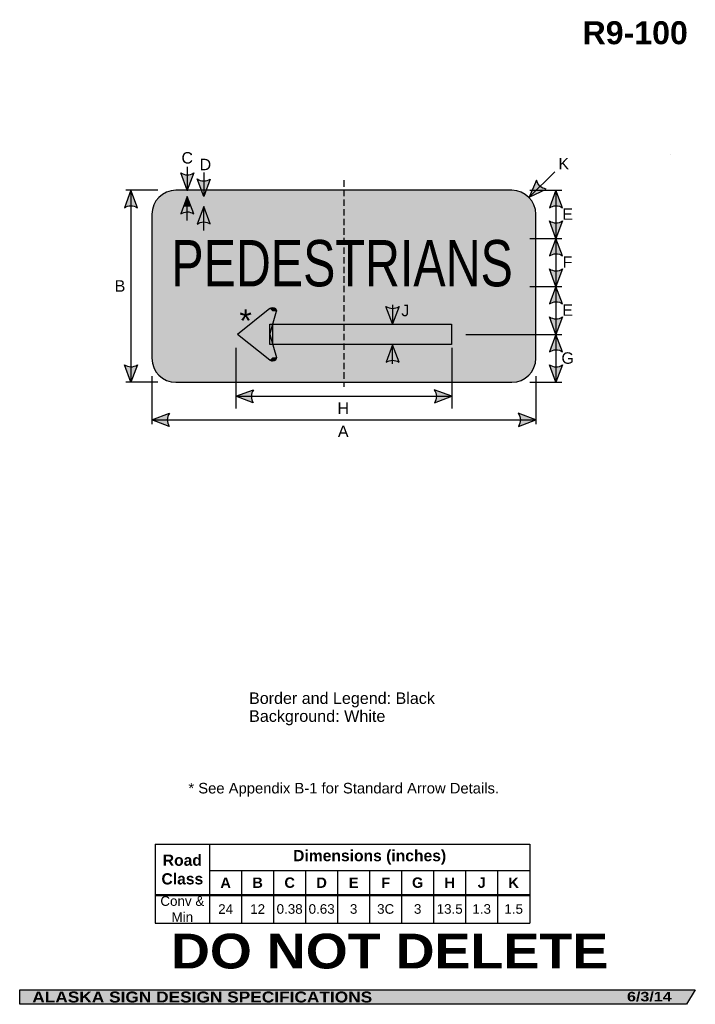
# Model space of a CAD drawing. Header units: feet. Extents: x 3.7 to 45.9, y 0.2 to 61.7.
import ezdxf
from ezdxf.enums import TextEntityAlignment as Align

# ---------------------------------------------------------------- set-up
doc = ezdxf.new("R2010")
doc.units = ezdxf.units.FT
doc.header["$MEASUREMENT"] = 0
doc.linetypes.add('DASHED2', pattern=[0.375, 0.25, -0.125])
doc.layers.add('Sign', color=7, linetype='Continuous')
doc.styles.add('ARIAL', font='arial.ttf')
doc.styles.add('ARIAL B', font='arialbd.ttf')
doc.styles.add('ARIAL BLACK B', font='ariblk.ttf')
doc.styles.add('ARIAL BLACK BI', font='ariblk.ttf')
doc.styles.add('FHWA SERIES C2000EX', font='txt')

# ---------------------------------------------------------------- blocks, each defined once
blk = doc.blocks.new('*T2')
at = {"color": 0, "linetype": 'ByBlock', "lineweight": -2, "transparency": 16777216}
for p, q in [((0, 0), (23.41136857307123, 0)), ((0, 0), (0, -4.931109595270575)), ((3.411368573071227, 0), (3.411368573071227, -4.931109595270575)), ((23.41136857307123, 0), (23.41136857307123, -4.931109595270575)), ((3.411368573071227, -1.640272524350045), (23.41136857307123, -1.640272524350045)), ((5.411368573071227, -1.640272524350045), (5.411368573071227, -4.931109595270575)), ((7.411368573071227, -1.640272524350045), (7.411368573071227, -4.931109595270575)), ((9.411368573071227, -1.640272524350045), (9.411368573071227, -4.931109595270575)), ((11.41136857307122, -1.640272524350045), (11.41136857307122, -4.931109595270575)), ((13.41136857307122, -1.640272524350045), (13.41136857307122, -4.931109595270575)), ((15.41136857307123, -1.640272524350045), (15.41136857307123, -4.931109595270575)), ((17.41136857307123, -1.640272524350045), (17.41136857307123, -4.931109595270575)), ((19.41136857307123, -1.640272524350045), (19.41136857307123, -4.931109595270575)), ((21.41136857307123, -1.640272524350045), (21.41136857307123, -4.931109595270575)), ((0, -3.176730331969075), (23.41136857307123, -3.176730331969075)), ((0, -4.931109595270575), (23.41136857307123, -4.931109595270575))]:
    blk.add_line(p, q, dxfattribs=at)
at = {"color": 18, "transparency": 16777216, "attachment_point": 5}
for s, insert, char_height, width, style in [('Road Class', (1.705684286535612, -1.588365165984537), 0.7, 3.291368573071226, 'ARIAL B'), ('Dimensions (inches)', (13.41136857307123, -0.8201362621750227), 0.7, 19.88, 'ARIAL B'), ('A', (4.411368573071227, -2.408501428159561), 0.65, 1.879999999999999, 'ARIAL B'), ('B', (6.411368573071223, -2.408501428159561), 0.65, 1.879999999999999, 'ARIAL B'), ('C', (8.411368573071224, -2.408501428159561), 0.65, 1.879999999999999, 'ARIAL B'), ('D', (10.41136857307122, -2.408501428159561), 0.65, 1.879999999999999, 'ARIAL B'), ('E', (12.41136857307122, -2.408501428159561), 0.65, 1.879999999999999, 'ARIAL B'), ('F', (14.41136857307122, -2.408501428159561), 0.65, 1.879999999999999, 'ARIAL B'), ('G', (16.41136857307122, -2.408501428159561), 0.65, 1.879999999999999, 'ARIAL B'), ('H', (18.41136857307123, -2.408501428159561), 0.65, 1.879999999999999, 'ARIAL B'), ('J', (20.41136857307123, -2.408501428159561), 0.65, 1.879999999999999, 'ARIAL B'), ('K', (22.41136857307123, -2.408501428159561), 0.65, 1.879999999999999, 'ARIAL B'), ('Conv & Min', (1.705684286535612, -4.053919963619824), 0.6, 3.291368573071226, 'ARIAL'), ('24', (4.411368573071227, -4.053919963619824), 0.6, 1.879999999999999, 'ARIAL'), ('12', (6.411368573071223, -4.053919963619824), 0.6, 1.879999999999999, 'ARIAL'), ('0.38', (8.411368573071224, -4.053919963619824), 0.6, 1.879999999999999, 'ARIAL'), ('0.63', (10.41136857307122, -4.053919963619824), 0.6, 1.879999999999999, 'ARIAL'), ('3', (12.41136857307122, -4.053919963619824), 0.6, 1.879999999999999, 'ARIAL'), ('3C', (14.41136857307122, -4.053919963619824), 0.6, 1.879999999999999, 'ARIAL'), ('3', (16.41136857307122, -4.053919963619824), 0.6, 1.879999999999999, 'ARIAL'), ('13.5', (18.41136857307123, -4.053919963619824), 0.6, 1.879999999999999, 'ARIAL'), ('1.3', (20.41136857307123, -4.053919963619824), 0.6, 1.879999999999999, 'ARIAL'), ('1.5', (22.41136857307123, -4.053919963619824), 0.6, 1.879999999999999, 'ARIAL')]:
    blk.add_mtext(s, dxfattribs=dict(at, insert=insert, char_height=char_height, width=width, style=style))

msp = doc.modelspace()

# ---------------------------------------------------------------- hatches: boundary and pattern name
h = msp.add_hatch(color=256)
h.dxf.hatch_style = 1
edge = h.paths.add_edge_path()
edge.add_line((14.57833985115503, 52.1305987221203), (14.16796225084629, 51.04166665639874))
edge.add_line((14.16796225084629, 51.04166665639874), (13.76041910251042, 52.13981463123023))
edge.add_arc((14.17616199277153, 52.73716145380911), 0.7277811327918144, 235.162761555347, 303.5461345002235)
h = msp.add_hatch(color=256)
h.dxf.hatch_style = 1
edge = h.paths.add_edge_path()
edge.add_line((15.60894530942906, 51.74779271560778), (15.19856770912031, 50.65886064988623))
edge.add_line((15.19856770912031, 50.65886064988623), (14.79102456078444, 51.75700862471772))
edge.add_arc((15.20676745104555, 52.3543554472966), 0.7277811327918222, 235.1627615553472, 303.5461345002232)
h = msp.add_hatch(color=256)
h.dxf.hatch_style = 1
edge = h.paths.add_edge_path()
edge.add_line((35.99822630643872, 51.67687283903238), (35.54769528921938, 50.60393079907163))
edge.add_line((35.54769528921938, 50.60393079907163), (36.59857528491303, 51.12130071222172))
edge.add_arc((36.70727817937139, 51.84091801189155), 0.7277811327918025, 193.0266678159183, 261.41004076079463, ccw=False)
h = msp.add_hatch(color=256)
h.dxf.hatch_style = 1
edge = h.paths.add_edge_path()
edge.add_line((11.05881510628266, 49.95534523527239), (10.6484375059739, 51.04427730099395))
edge.add_line((10.6484375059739, 51.04427730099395), (10.24089435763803, 49.94612932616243))
edge.add_arc((10.65663724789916, 49.34878250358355), 0.7277811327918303, 56.45386549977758, 124.8372384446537, ccw=False)
h = msp.add_hatch(color=256)
h.dxf.hatch_style = 1
edge = h.paths.add_edge_path()
edge.add_line((14.57835285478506, 49.57273382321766), (14.1679752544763, 50.66166588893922))
edge.add_line((14.1679752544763, 50.66166588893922), (13.76043210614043, 49.56351791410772))
edge.add_arc((14.17617499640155, 48.96617109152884), 0.7277811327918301, 56.45386549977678, 124.83723844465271, ccw=False)
h = msp.add_hatch(color=256)
h.dxf.hatch_style = 1
edge = h.paths.add_edge_path()
edge.add_line((37.62235293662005, 49.95273459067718), (37.2119753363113, 51.04166665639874))
edge.add_line((37.2119753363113, 51.04166665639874), (36.80443218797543, 49.94351868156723))
edge.add_arc((37.22017507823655, 49.34617185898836), 0.7277811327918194, 56.45386549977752, 124.83723844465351, ccw=False)
h = msp.add_hatch(color=256)
h.dxf.hatch_style = 1
edge = h.paths.add_edge_path()
edge.add_line((15.6089583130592, 48.94232799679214), (15.19858071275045, 50.0312600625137))
edge.add_line((15.19858071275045, 50.0312600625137), (14.79103756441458, 48.93311208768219))
edge.add_arc((15.2067804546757, 48.33576526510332), 0.7277811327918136, 56.45386549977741, 124.83723844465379, ccw=False)
h = msp.add_hatch(color=256)
h.dxf.hatch_style = 1
edge = h.paths.add_edge_path()
edge.add_line((37.62235293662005, 49.1286518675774), (37.2119753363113, 48.03971980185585))
edge.add_line((37.2119753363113, 48.03971980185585), (36.80443218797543, 49.13786777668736))
edge.add_arc((37.22017507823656, 49.73521459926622), 0.7277811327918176, 235.1627615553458, 303.546134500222)
h = msp.add_hatch(color=256)
h.dxf.hatch_style = 1
edge = h.paths.add_edge_path()
edge.add_line((37.62235293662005, 46.95078773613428), (37.2119753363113, 48.03971980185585))
edge.add_line((37.2119753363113, 48.03971980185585), (36.80443218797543, 46.94157182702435))
edge.add_arc((37.22017507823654, 46.34422500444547), 0.7277811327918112, 56.453865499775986, 124.8372384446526, ccw=False)
h = msp.add_hatch(color=256)
h.dxf.hatch_style = 1
edge = h.paths.add_edge_path()
edge.add_line((37.62235293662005, 46.12897739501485), (37.2119753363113, 45.0400453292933))
edge.add_line((37.2119753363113, 45.0400453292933), (36.80443218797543, 46.13819330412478))
edge.add_arc((37.22017507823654, 46.73554012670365), 0.7277811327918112, 235.1627615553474, 303.546134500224)
h = msp.add_hatch(color=256)
h.dxf.hatch_style = 1
edge = h.paths.add_edge_path()
edge.add_line((37.62235293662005, 43.95111326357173), (37.2119753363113, 45.0400453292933))
edge.add_line((37.2119753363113, 45.0400453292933), (36.80443218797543, 43.94189735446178))
edge.add_arc((37.22017507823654, 43.34455053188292), 0.7277811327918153, 56.453865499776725, 124.837238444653, ccw=False)
h = msp.add_hatch(color=256)
h.dxf.hatch_style = 1
edge = h.paths.add_edge_path()
edge.add_line((27.40881128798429, 43.78021258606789), (26.99843368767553, 42.69128052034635))
edge.add_line((26.99843368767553, 42.69128052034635), (26.59089053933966, 43.78942849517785))
edge.add_arc((27.00663342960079, 44.38677531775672), 0.7277811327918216, 235.1627615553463, 303.5461345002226)
h = msp.add_hatch(color=256)
h.dxf.hatch_style = 1
edge = h.paths.add_edge_path()
edge.add_line((37.62235293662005, 43.1286518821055), (37.2119753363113, 42.03971981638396))
edge.add_line((37.2119753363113, 42.03971981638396), (36.80443218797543, 43.13786779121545))
edge.add_arc((37.22017507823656, 43.73521461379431), 0.7277811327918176, 235.1627615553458, 303.546134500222)
h = msp.add_hatch(color=256)
h.dxf.hatch_style = 1
edge = h.paths.add_edge_path()
edge.add_line((37.62235293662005, 40.9507877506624), (37.2119753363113, 42.03971981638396))
edge.add_line((37.2119753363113, 42.03971981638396), (36.80443218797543, 40.94157184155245))
edge.add_arc((37.22017507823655, 40.34422501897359), 0.7277811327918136, 56.45386549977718, 124.83723844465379, ccw=False)
h = msp.add_hatch(color=256)
h.dxf.hatch_style = 1
edge = h.paths.add_edge_path()
edge.add_line((27.41273054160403, 40.30052733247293), (27.00235294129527, 41.38945939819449))
edge.add_line((27.00235294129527, 41.38945939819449), (26.59480979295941, 40.29131142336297))
edge.add_arc((27.01055268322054, 39.69396460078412), 0.7277811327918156, 56.45386549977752, 124.8372384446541, ccw=False)
h = msp.add_hatch(color=256)
h.dxf.hatch_style = 1
edge = h.paths.add_edge_path()
edge.add_line((11.05881510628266, 40.1332093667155), (10.6484375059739, 39.04427730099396))
edge.add_line((10.6484375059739, 39.04427730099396), (10.24089435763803, 40.14242527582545))
edge.add_arc((10.65663724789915, 40.73977209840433), 0.7277811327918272, 235.1627615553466, 303.546134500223)
h = msp.add_hatch(color=256)
h.dxf.hatch_style = 1
edge = h.paths.add_edge_path()
edge.add_line((37.62235293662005, 40.13059872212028), (37.2119753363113, 39.04166665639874))
edge.add_line((37.2119753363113, 39.04166665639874), (36.80443218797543, 40.13981463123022))
edge.add_arc((37.22017507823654, 40.73716145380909), 0.7277811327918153, 235.162761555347, 303.5461345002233)
h = msp.add_hatch(color=256)
h.dxf.hatch_style = 1
edge = h.paths.add_edge_path()
edge.add_line((18.29945930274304, 37.75520855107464), (17.21093750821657, 38.16667315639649))
edge.add_line((17.21093750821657, 38.16667315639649), (18.30949183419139, 38.57311969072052))
edge.add_arc((18.90642327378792, 38.15678060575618), 0.7277811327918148, 145.1055563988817, 213.488929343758)
h = msp.add_hatch(color=256)
h.dxf.hatch_style = 1
edge = h.paths.add_edge_path()
edge.add_line((29.61981153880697, 37.75520855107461), (30.70833333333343, 38.16667315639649))
edge.add_line((30.70833333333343, 38.16667315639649), (29.60977900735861, 38.57311969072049))
edge.add_arc((29.01284756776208, 38.15678060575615), 0.727781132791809, -33.488929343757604, 34.89444360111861, ccw=False)
h = msp.add_hatch(color=256)
h.dxf.hatch_style = 1
edge = h.paths.add_edge_path()
edge.add_line((13.04685513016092, 36.28645205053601), (11.95833333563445, 36.69791665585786))
edge.add_line((11.95833333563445, 36.69791665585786), (13.05688766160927, 37.10436319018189))
edge.add_arc((13.65381910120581, 36.68802410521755), 0.7277811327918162, 145.1055563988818, 213.4889293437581)
h = msp.add_hatch(color=256)
h.dxf.hatch_style = 1
edge = h.paths.add_edge_path()
edge.add_line((34.86981153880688, 36.28645205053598), (35.95833333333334, 36.69791665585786))
edge.add_line((35.95833333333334, 36.69791665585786), (34.85977900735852, 37.10436319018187))
edge.add_arc((34.26284756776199, 36.68802410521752), 0.7277811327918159, -33.48892934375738, 34.894443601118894, ccw=False)
at = {"layer": 'Sign', "true_color": 0xffffff}
h = msp.add_hatch(color=7, dxfattribs=at)
edge = h.paths.add_edge_path(flags=0)
edge.add_spline(control_points=[(13.45833333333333, 51.04166665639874), (13.45833333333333, 51.04166665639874), (34.45833333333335, 51.04166665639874), (34.45833333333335, 51.04166665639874), (35.28620587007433, 51.04166665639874), (35.95833333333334, 50.36953919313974), (35.95833333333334, 49.54166665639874), (35.95833333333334, 49.54166665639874), (35.95833333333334, 40.54166665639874), (35.95833333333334, 40.54166665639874), (35.95833333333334, 39.71379411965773), (35.28620587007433, 39.04166665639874), (34.45833333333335, 39.04166665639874), (34.45833333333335, 39.04166665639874), (13.45833333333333, 39.04166665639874), (13.45833333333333, 39.04166665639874), (12.63046079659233, 39.04166665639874), (11.95833333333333, 39.71379411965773), (11.95833333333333, 40.54166665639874), (11.95833333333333, 40.54166665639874), (11.95833333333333, 49.54166665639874), (11.95833333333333, 49.54166665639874), (11.95833333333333, 50.36953919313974), (12.63046079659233, 51.04166665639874), (13.45833333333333, 51.04166665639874)], knot_values=[0, 0, 0, 0, 1, 1, 1, 2, 2, 2, 3, 3, 3, 4, 4, 4, 5, 5, 5, 6, 6, 6, 7, 7, 7, 8, 8, 8, 8], degree=3, periodic=0)
at = {"layer": 'Sign', "true_color": 0x000000}
h = msp.add_hatch(color=18, dxfattribs=at)
edge = h.paths.add_edge_path(flags=0)
edge.add_spline(control_points=[(13.63833333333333, 50.66166665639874), (13.63833333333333, 50.66166665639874), (34.27833333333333, 50.66166665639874), (34.27833333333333, 50.66166665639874), (34.99582286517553, 50.66166665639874), (35.57833333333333, 50.07915618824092), (35.57833333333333, 49.36166665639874), (35.57833333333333, 49.36166665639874), (35.57833333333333, 40.72166665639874), (35.57833333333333, 40.72166665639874), (35.57833333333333, 40.00417712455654), (34.99582286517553, 39.42166665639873), (34.27833333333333, 39.42166665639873), (34.27833333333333, 39.42166665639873), (13.63833333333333, 39.42166665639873), (13.63833333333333, 39.42166665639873), (12.92084380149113, 39.42166665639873), (12.33833333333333, 40.00417712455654), (12.33833333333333, 40.72166665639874), (12.33833333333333, 40.72166665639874), (12.33833333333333, 49.36166665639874), (12.33833333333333, 49.36166665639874), (12.33833333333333, 50.07915618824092), (12.92084380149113, 50.66166665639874), (13.63833333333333, 50.66166665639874)], knot_values=[0, 0, 0, 0, 1, 1, 1, 2, 2, 2, 3, 3, 3, 4, 4, 4, 5, 5, 5, 6, 6, 6, 7, 7, 7, 8, 8, 8, 8], degree=3, periodic=0)
at = {"layer": 'Sign', "true_color": 0xffffff}
msp.add_hatch(color=7, dxfattribs=at).paths.add_polyline_path([(14.1679752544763, 50.66166588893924), (14.40542497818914, 50.03159588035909), (13.93062761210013, 50.02211929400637)])
h = msp.add_hatch(color=7, dxfattribs=at)
edge = h.paths.add_edge_path(flags=0)
edge.add_spline(control_points=[(14.06833333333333, 50.03166665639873), (14.06833333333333, 50.03166665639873), (33.84833333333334, 50.03166665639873), (33.84833333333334, 50.03166665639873), (34.45543986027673, 50.03166665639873), (34.94833333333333, 49.53877318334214), (34.94833333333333, 48.93166665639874), (34.94833333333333, 48.93166665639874), (34.94833333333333, 41.15166665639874), (34.94833333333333, 41.15166665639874), (34.94833333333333, 40.54456012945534), (34.45543986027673, 40.05166665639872), (33.84833333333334, 40.05166665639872), (33.84833333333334, 40.05166665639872), (14.06833333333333, 40.05166665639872), (14.06833333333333, 40.05166665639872), (13.46122680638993, 40.05166665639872), (12.96833333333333, 40.54456012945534), (12.96833333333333, 41.15166665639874), (12.96833333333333, 41.15166665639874), (12.96833333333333, 48.93166665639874), (12.96833333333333, 48.93166665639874), (12.96833333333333, 49.53877318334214), (13.46122680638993, 50.03166665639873), (14.06833333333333, 50.03166665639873)], knot_values=[0, 0, 0, 0, 1, 1, 1, 2, 2, 2, 3, 3, 3, 4, 4, 4, 5, 5, 5, 6, 6, 6, 7, 7, 7, 8, 8, 8, 8], degree=3, periodic=0)
at = {"layer": 'Sign', "true_color": 0x000000}
h = msp.add_hatch(color=18, dxfattribs=at)
edge = h.paths.add_edge_path(flags=0)
edge.add_spline(control_points=[(19.32399637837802, 43.65046995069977), (19.42156209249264, 43.74419783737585), (19.57998405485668, 43.74419783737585), (19.6775497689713, 43.65046995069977), (19.7263326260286, 43.60360600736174), (19.75077307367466, 43.5469225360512), (19.75077307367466, 43.48064691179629), (19.75077307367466, 43.48064691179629), (19.50077307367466, 43.48064691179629), (19.50077307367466, 43.48064691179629), (19.50077307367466, 43.48064691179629), (19.32399637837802, 43.65046995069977), (19.32399637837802, 43.65046995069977)], knot_values=[0, 0, 0, 0, 1, 1, 1, 2, 2, 2, 3, 3, 3, 4, 4, 4, 4], degree=3, periodic=0)
for points in [[(17.48985077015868, 42.17988319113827), (19.34401743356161, 43.64589675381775), (19.78184295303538, 43.47984444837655), (19.1319406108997, 41.525680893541)], [(19.32247860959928, 42.67022219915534), (30.69043350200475, 42.67022219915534), (30.69043350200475, 41.40935046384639), (19.32247860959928, 41.40935046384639)], [(17.24831431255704, 42.03791003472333), (17.52435597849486, 42.25556051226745), (19.29193410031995, 42.03978633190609), (17.51133514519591, 41.83652079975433)], [(19.31944061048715, 40.41741466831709), (17.54860728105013, 41.85090574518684), (19.3090239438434, 42.081064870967), (19.781191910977, 40.60301173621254)], [(19.78102915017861, 40.59034672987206), (19.72772511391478, 40.61841300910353), (19.76914763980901, 40.6452284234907), (19.78216847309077, 40.60191722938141)], [(3.699686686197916, 1.066867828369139), (45.92097727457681, 1.066867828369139), (45.37503178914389, 0.1671574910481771), (3.701084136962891, 0.1671574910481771)]]:
    msp.add_hatch(color=18, dxfattribs=at).paths.add_polyline_path(points, flags=0)
h = msp.add_hatch(color=18, dxfattribs=at)
edge = h.paths.add_edge_path(flags=0)
edge.add_spline(control_points=[(19.75077307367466, 40.59865437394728), (19.75077307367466, 40.4661031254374), (19.63875182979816, 40.35848832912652), (19.50077307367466, 40.35848832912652), (19.43178369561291, 40.35848832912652), (19.37277923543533, 40.38196739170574), (19.32399637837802, 40.42883133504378), (19.32399637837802, 40.42883133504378), (19.50077307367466, 40.59865437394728), (19.50077307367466, 40.59865437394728), (19.50077307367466, 40.59865437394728), (19.75077307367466, 40.59865437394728), (19.75077307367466, 40.59865437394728)], knot_values=[0, 0, 0, 0, 1, 1, 1, 2, 2, 2, 3, 3, 3, 4, 4, 4, 4], degree=3, periodic=0)

# ---------------------------------------------------------------- linework, layer by layer
for p, q in [((12.15838714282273, 10.17549006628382), (35.56975571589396, 10.17549006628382)), ((12.15838714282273, 7.033295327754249), (35.56975571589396, 7.033295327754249)), ((12.15838714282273, 6.975156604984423), (35.56975571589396, 6.975156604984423))]:
    msp.add_line(p, q)
for points in [[(14.57833985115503, 52.1305987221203), (14.16796225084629, 51.04166665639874), (13.76041910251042, 52.13981463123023, 0.307560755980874), (14.57833985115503, 52.1305987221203, 4.141293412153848)], [(15.60894530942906, 51.74779271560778), (15.19856770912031, 50.65886064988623), (14.79102456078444, 51.75700862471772, 0.307560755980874), (15.60894530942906, 51.74779271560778, 4.141293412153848)], [(35.99822630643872, 51.67687283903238), (35.54769528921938, 50.60393079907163), (36.59857528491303, 51.12130071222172, -0.307560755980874), (35.99822630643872, 51.67687283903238, -4.141293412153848)], [(11.05881510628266, 49.95534523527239), (10.6484375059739, 51.04427730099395), (10.24089435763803, 49.94612932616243, -0.307560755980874), (11.05881510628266, 49.95534523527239, -4.141293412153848)], [(14.57835285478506, 49.57273382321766), (14.1679752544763, 50.66166588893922), (13.76043210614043, 49.56351791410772, -0.307560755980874), (14.57835285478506, 49.57273382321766, -4.141293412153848)], [(37.62235293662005, 49.95273459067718), (37.2119753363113, 51.04166665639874), (36.80443218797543, 49.94351868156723, -0.307560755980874), (37.62235293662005, 49.95273459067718, -4.141293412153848)], [(15.6089583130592, 48.94232799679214), (15.19858071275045, 50.0312600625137), (14.79103756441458, 48.93311208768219, -0.307560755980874), (15.6089583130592, 48.94232799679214, -4.141293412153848)], [(37.62235293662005, 49.1286518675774), (37.2119753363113, 48.03971980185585), (36.80443218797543, 49.13786777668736, 0.307560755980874), (37.62235293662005, 49.1286518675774, 4.141293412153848)], [(37.62235293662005, 46.95078773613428), (37.2119753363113, 48.03971980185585), (36.80443218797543, 46.94157182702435, -0.307560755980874), (37.62235293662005, 46.95078773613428, -4.141293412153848)], [(37.62235293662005, 46.12897739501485), (37.2119753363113, 45.0400453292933), (36.80443218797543, 46.13819330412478, 0.307560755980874), (37.62235293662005, 46.12897739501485, 4.141293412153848)], [(37.62235293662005, 43.95111326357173), (37.2119753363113, 45.0400453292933), (36.80443218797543, 43.94189735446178, -0.307560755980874), (37.62235293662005, 43.95111326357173, -4.141293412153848)], [(27.40881128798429, 43.78021258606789), (26.99843368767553, 42.69128052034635), (26.59089053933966, 43.78942849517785, 0.307560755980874), (27.40881128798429, 43.78021258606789, 4.141293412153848)], [(37.62235293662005, 43.1286518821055), (37.2119753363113, 42.03971981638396), (36.80443218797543, 43.13786779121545, 0.307560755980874), (37.62235293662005, 43.1286518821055, 4.141293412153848)], [(37.62235293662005, 40.9507877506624), (37.2119753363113, 42.03971981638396), (36.80443218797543, 40.94157184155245, -0.307560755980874), (37.62235293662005, 40.9507877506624, -4.141293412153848)], [(27.41273054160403, 40.30052733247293), (27.00235294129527, 41.38945939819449), (26.59480979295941, 40.29131142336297, -0.307560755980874), (27.41273054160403, 40.30052733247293, -4.141293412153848)], [(11.05881510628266, 40.1332093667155), (10.6484375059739, 39.04427730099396), (10.24089435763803, 40.14242527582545, 0.307560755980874), (11.05881510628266, 40.1332093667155, 4.141293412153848)], [(37.62235293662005, 40.13059872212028), (37.2119753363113, 39.04166665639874), (36.80443218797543, 40.13981463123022, 0.307560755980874), (37.62235293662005, 40.13059872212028, 4.141293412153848)], [(18.29945930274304, 37.75520855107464), (17.21093750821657, 38.16667315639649), (18.30949183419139, 38.57311969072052, 0.307560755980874), (18.29945930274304, 37.75520855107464, 4.141293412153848)], [(29.61981153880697, 37.75520855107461), (30.70833333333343, 38.16667315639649), (29.60977900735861, 38.57311969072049, -0.307560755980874), (29.61981153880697, 37.75520855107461, -4.141293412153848)], [(13.04685513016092, 36.28645205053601), (11.95833333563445, 36.69791665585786), (13.05688766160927, 37.10436319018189, 0.307560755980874), (13.04685513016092, 36.28645205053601, 4.141293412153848)], [(34.86981153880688, 36.28645205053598), (35.95833333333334, 36.69791665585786), (34.85977900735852, 37.10436319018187, -0.307560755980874), (34.86981153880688, 36.28645205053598, -4.141293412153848)]]:
    msp.add_lwpolyline(points, format="xyb")
at = {"layer": 'Sign'}
msp.add_line((44.37549209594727, 53.28188578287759), (44.37549209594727, 53.28188578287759), dxfattribs=at)
at = {"layer": 'Sign', "color": 250, "lineweight": -3, "true_color": 0x1f1a17}
msp.add_line((44.37549209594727, 53.28188578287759), (44.37549209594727, 53.28188578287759), dxfattribs=at)
at = {"layer": 'Sign', "color": 18, "lineweight": -3, "true_color": 0x000000}
for p, q in [((14.16796225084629, 52.51042314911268), (14.16796225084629, 51.01042314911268)), ((15.19856770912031, 52.15886064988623), (15.19856770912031, 50.65886064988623)), ((35.54769528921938, 50.60393079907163), (37.13868554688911, 52.19492105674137)), ((12.33854167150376, 51.04166665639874), (10.33854167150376, 51.04166665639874)), ((10.6484375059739, 51.04427730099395), (10.6484375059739, 39.04427730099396)), ((14.1679752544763, 49.16166588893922), (14.1679752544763, 50.66166588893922)), ((35.57655867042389, 51.04166665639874), (37.57655867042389, 51.04166665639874)), ((37.2119753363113, 51.04166665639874), (37.2119753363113, 39.04166665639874)), ((15.19858071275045, 48.5312600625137), (15.19858071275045, 50.0312600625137)), ((35.57786726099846, 48.03971980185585), (37.57786726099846, 48.03971980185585)), ((35.57819278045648, 45.0400453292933), (37.57819278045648, 45.0400453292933)), ((26.99843368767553, 43.89128052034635), (26.99843368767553, 42.69128052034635)), ((19.32377307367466, 43.65068447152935), (17.30277307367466, 42.03965064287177)), ((19.32227307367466, 42.03965064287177), (19.75077307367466, 43.48064691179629)), ((19.50977307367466, 41.38764776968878), (19.50977307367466, 42.70014776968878)), ((19.32377307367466, 40.42861681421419), (17.30277307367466, 42.03965064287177)), ((19.32227307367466, 42.03965064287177), (19.75077307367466, 40.59865437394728)), ((31.57655867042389, 42.03971981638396), (37.57655867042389, 42.03971981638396)), ((27.00235294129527, 40.18945939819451), (27.00235294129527, 41.38945939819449)), ((17.21093750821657, 41.19727189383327), (17.21093750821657, 37.40302316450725)), ((30.70833331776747, 41.19727189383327), (30.70833331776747, 37.40727189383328)), ((11.95833333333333, 39.42708332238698), (11.95833333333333, 36.42708332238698)), ((35.95833333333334, 39.42708332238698), (35.95833333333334, 36.42708332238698)), ((12.33854167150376, 39.04166665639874), (10.33854167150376, 39.04166665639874)), ((35.57655867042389, 39.04166665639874), (37.57655867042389, 39.04166665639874)), ((17.20833333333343, 38.16667315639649), (30.70833333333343, 38.16667315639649)), ((11.95833333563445, 36.69791665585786), (35.95833333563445, 36.69791665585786))]:
    msp.add_line(p, q, dxfattribs=at)
at = {"layer": 'Sign', "color": 18, "linetype": 'DASHED2', "lineweight": -3, "ltscale": 1.6, "true_color": 0x000000}
msp.add_lwpolyline([(23.95833333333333, 51.66667314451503), (23.95833333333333, 38.75000647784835)], dxfattribs=at)
at = {"layer": 'Sign', "color": 18, "lineweight": -3, "true_color": 0x000000}
msp.add_lwpolyline([(19.32247860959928, 42.67022219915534), (30.69043350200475, 42.67022219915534), (30.69043350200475, 41.40935046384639), (19.32247860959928, 41.40935046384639)], close=True, dxfattribs=at)
at = {"layer": 'Sign', "color": 250, "lineweight": -3, "true_color": 0x1f1a17}
msp.add_lwpolyline([(3.699686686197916, 1.066867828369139), (45.92097727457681, 1.066867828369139), (45.37503178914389, 0.1671574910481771), (3.701084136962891, 0.1671574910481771)], close=True, dxfattribs=at)
at = {"layer": 'Sign', "color": 18, "lineweight": -3, "true_color": 0x000000}
for points, knots in [([(13.45833333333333, 51.04166665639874), (13.45833333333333, 51.04166665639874), (34.45833333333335, 51.04166665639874), (34.45833333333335, 51.04166665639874), (35.28620587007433, 51.04166665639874), (35.95833333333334, 50.36953919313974), (35.95833333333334, 49.54166665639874), (35.95833333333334, 49.54166665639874), (35.95833333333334, 40.54166665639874), (35.95833333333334, 40.54166665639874), (35.95833333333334, 39.71379411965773), (35.28620587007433, 39.04166665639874), (34.45833333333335, 39.04166665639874), (34.45833333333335, 39.04166665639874), (13.45833333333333, 39.04166665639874), (13.45833333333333, 39.04166665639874), (12.63046079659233, 39.04166665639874), (11.95833333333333, 39.71379411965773), (11.95833333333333, 40.54166665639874), (11.95833333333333, 40.54166665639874), (11.95833333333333, 49.54166665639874), (11.95833333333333, 49.54166665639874), (11.95833333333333, 50.36953919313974), (12.63046079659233, 51.04166665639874), (13.45833333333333, 51.04166665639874)], [0, 0, 0, 0, 1, 1, 1, 2, 2, 2, 3, 3, 3, 4, 4, 4, 5, 5, 5, 6, 6, 6, 7, 7, 7, 8, 8, 8, 8]), ([(19.32399637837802, 43.65046995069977), (19.42156209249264, 43.74419783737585), (19.57998405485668, 43.74419783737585), (19.6775497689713, 43.65046995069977), (19.7263326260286, 43.60360600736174), (19.75077307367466, 43.5469225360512), (19.75077307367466, 43.48064691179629)], [0, 0, 0, 0, 1, 1, 1, 2, 2, 2, 2]), ([(19.75077307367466, 40.59865437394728), (19.75077307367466, 40.4661031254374), (19.63875182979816, 40.35848832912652), (19.50077307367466, 40.35848832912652), (19.43178369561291, 40.35848832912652), (19.37277923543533, 40.38196739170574), (19.32399637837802, 40.42883133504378)], [0, 0, 0, 0, 1, 1, 1, 2, 2, 2, 2])]:
    msp.add_open_spline(points, degree=3, knots=knots, dxfattribs=at)

# ---------------------------------------------------------------- block references
msp.add_blockref('*T2', (12.15838714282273, 10.17549006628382))

# ---------------------------------------------------------------- texts
at = {"layer": 'Sign', "color": 18, "true_color": 0x000000}
for s, height, style, p, p2 in [('R9-100', 1.43609938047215, 'ARIAL B', (38.87463470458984, 60.17263982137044), (45.45463438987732, 60.17263982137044)), ('C', 0.7136714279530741, 'ARIAL', (13.81002491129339, 52.71495101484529), (14.53002493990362, 52.71495101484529)), ('D', 0.7136714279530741, 'ARIAL', (14.94544157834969, 52.29828434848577), (15.66544160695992, 52.29828434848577)), ('K', 0.7190483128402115, 'ARIAL', (37.36210823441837, 52.3503676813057), (38.03210823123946, 52.3503676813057)), ('E', 0.7190483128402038, 'ARIAL', (37.6016915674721, 49.19971979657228), (38.27169156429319, 49.19971979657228)), ('PEDESTRIANS', 2.894350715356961, 'FHWA SERIES C2000EX', (13.17708333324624, 45.03971980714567), (34.51875003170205, 45.03971980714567)), ('F', 0.7148361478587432, 'ARIAL', (37.6266915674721, 46.19971980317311), (38.23669158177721, 46.19971980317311)), ('B', 0.7190483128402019, 'ARIAL', (9.632941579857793, 44.70427730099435), (10.30294157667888, 44.70427730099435)), ('J', 0.7158203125, 'ARIAL', (27.54648323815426, 43.17120101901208), (28.04648323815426, 43.17120101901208)), ('E', 0.7190483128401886, 'ARIAL', (37.6016915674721, 43.19971980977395), (38.27169156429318, 43.19971980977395)), ('*', 1.434730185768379, 'ARIAL', (17.42718761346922, 42.17453435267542), (18.20718758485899, 42.17453435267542)), ('G', 0.7178154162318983, 'ARIAL', (37.55585823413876, 40.19971981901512), (38.33585820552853, 40.19971981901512)), ('H', 0.7136714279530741, 'ARIAL', (23.5566666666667, 37.06703435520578), (24.27666669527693, 37.06703435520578)), ('A', 0.7174726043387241, 'ARIAL', (23.58378255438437, 35.62120102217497), (24.25378255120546, 35.62120102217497)), ('Border and Legend: Black', 0.7187002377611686, 'ARIAL', (18.03289168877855, 18.9412946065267), (29.64289102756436, 18.9412946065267)), ('Background: White', 0.7218586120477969, 'ARIAL', (18.03289168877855, 17.82129460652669), (26.55289139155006, 17.82129460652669)), ('* See Appendix B-1 for Standard Arrow Details.', 0.6613876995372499, 'ARIAL', (14.24304018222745, 13.34581782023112), (33.65607750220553, 13.34581782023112))]:
    msp.add_text(s, height=height, dxfattribs=dict(at, style=style)).set_placement(p, p2, align=Align.ALIGNED)
at = {"layer": 'Sign', "color": 7, "true_color": 0xffffff}
for s, height, style, p, p2 in [('DO NOT DELETE', 2.173825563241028, 'ARIAL BLACK B', (13.15334320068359, 2.406119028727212), (40.48334248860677, 2.406119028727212)), ('ALASKA SIGN DESIGN SPECIFICATIONS', 0.6851755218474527, 'ARIAL BLACK BI', (4.485322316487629, 0.2804917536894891), (25.72856775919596, 0.2804917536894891)), ('6/3/14', 0.5939693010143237, 'ARIAL BLACK BI', (41.65389251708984, 0.3521680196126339), (44.44222589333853, 0.3521680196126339))]:
    msp.add_text(s, height=height, dxfattribs=dict(at, style=style)).set_placement(p, p2, align=Align.ALIGNED)

doc.saveas('drawing.dxf')
